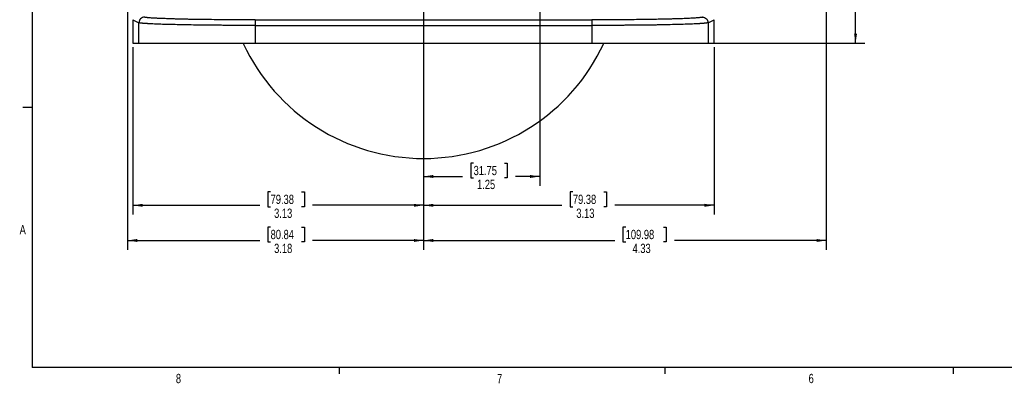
# Model space of a CAD drawing. Header units: inches. Extents: x 0.3 to 34.1, y 0.2 to 21.7.
# Tile 1 of 25: x 0.4 to 13.6, y 0.2 to 5.1. Entities that reach past the tile are written whole.
import ezdxf

# ---------------------------------------------------------------- set-up
doc = ezdxf.new("R2010")
doc.units = ezdxf.units.IN
doc.header["$MEASUREMENT"] = 0
doc.layers.add('SLD-0', color=7, linetype='Continuous', lineweight=25)
doc.styles.add('SLDTEXTSTYLE0', font='TXT', dxfattribs={"width": 0.75})
doc.dimstyles.new('SLDDIMSTYLE0', dxfattribs={"dimtxt": 0.125, "dimasz": 0.13, "dimexe": 0, "dimexo": 0.0625, "dimgap": 0.03125, "dimtad": 0, "dimtih": 1, "dimtoh": 1, "dimlfac": 0.8, "dimrnd": 1e-09, "dimzin": 12, "dimdsep": 46, "dimtxsty": 'SLDTEXTSTYLE0', "dimsah": 1, "dimcen": 0.09, "dimadec": 0, "dimazin": 3, "dimtfac": 1, "dimtofl": 0, "dimtmove": 0, "dimatfit": 3, "dimfxl": 1, "dimfrac": 2, "dimtolj": 1, "dimtzin": 12, "dimarcsym": 0})

# ---------------------------------------------------------------- blocks, each defined once
blk = doc.blocks.new('_D')
at = {"layer": 'SLD-0'}
for p, q in [((11.195, 10.005), (11.195, 1.996)), ((5.782, 5.248), (5.782, 1.996)), ((8.499, 2.301), (8.461, 2.301)), ((8.461, 2.301), (8.461, 2.103)), ((9.007, 2.301), (9.045, 2.301)), ((9.045, 2.301), (9.045, 2.103)), ((5.782, 2.121), (8.351, 2.121)), ((11.195, 2.121), (9.155, 2.121)), ((8.461, 2.103), (8.499, 2.103)), ((9.045, 2.103), (9.007, 2.103))]:
    blk.add_line(p, q, dxfattribs=at)
for points in [[(5.782, 2.121), (5.912, 2.101), (5.912, 2.141)], [(11.195, 2.121), (11.065, 2.141), (11.065, 2.101)]]:
    blk.add_solid(points, dxfattribs=at)
at = {"layer": 'SLD-0', "char_height": 0.125, "attachment_point": 1, "style": 'SLDTEXTSTYLE0'}
for s, insert in [('109.98', (8.499, 2.264)), ('4.33', (8.591, 2.077))]:
    blk.add_mtext(s, dxfattribs=dict(at, insert=insert))
blk = doc.blocks.new('_D_1')
at = {"layer": 'SLD-0'}
for p, q in [((7.345, 8.49), (7.345, 2.857)), ((5.782, 5.248), (5.782, 2.857)), ((6.455, 3.162), (6.417, 3.162)), ((6.417, 3.162), (6.417, 2.964)), ((6.87, 3.162), (6.908, 3.162)), ((6.908, 3.162), (6.908, 2.964)), ((5.782, 2.982), (6.307, 2.982)), ((6.417, 2.964), (6.455, 2.964)), ((6.908, 2.964), (6.87, 2.964)), ((7.345, 2.982), (7.018, 2.982))]:
    blk.add_line(p, q, dxfattribs=at)
for points in [[(5.782, 2.982), (5.912, 2.962), (5.912, 3.002)], [(7.345, 2.982), (7.215, 3.002), (7.215, 2.962)]]:
    blk.add_solid(points, dxfattribs=at)
at = {"layer": 'SLD-0', "char_height": 0.125, "attachment_point": 1, "style": 'SLDTEXTSTYLE0'}
for s, insert in [('31.75', (6.455, 3.125)), ('1.25', (6.501, 2.938))]:
    blk.add_mtext(s, dxfattribs=dict(at, insert=insert))
blk = doc.blocks.new('_D_2')
at = {"layer": 'SLD-0'}
for p, q in [((5.782, 5.248), (5.782, 2.469)), ((9.688, 4.724), (9.688, 2.469)), ((7.789, 2.774), (7.751, 2.774)), ((7.751, 2.774), (7.751, 2.575)), ((8.204, 2.774), (8.242, 2.774)), ((8.242, 2.774), (8.242, 2.575)), ((5.782, 2.594), (7.641, 2.594)), ((7.751, 2.575), (7.789, 2.575)), ((8.242, 2.575), (8.204, 2.575)), ((9.688, 2.594), (8.352, 2.594))]:
    blk.add_line(p, q, dxfattribs=at)
for points in [[(5.782, 2.594), (5.912, 2.574), (5.912, 2.614)], [(9.688, 2.594), (9.558, 2.614), (9.558, 2.574)]]:
    blk.add_solid(points, dxfattribs=at)
at = {"layer": 'SLD-0', "char_height": 0.125, "attachment_point": 1, "style": 'SLDTEXTSTYLE0'}
for s, insert in [('79.38', (7.789, 2.737)), ('3.13', (7.835, 2.55))]:
    blk.add_mtext(s, dxfattribs=dict(at, insert=insert))
blk = doc.blocks.new('_D_3')
at = {"layer": 'SLD-0'}
for p, q in [((5.782, 5.248), (5.782, 2.469)), ((1.876, 4.724), (1.876, 2.469)), ((3.727, 2.774), (3.689, 2.774)), ((3.689, 2.774), (3.689, 2.575)), ((4.143, 2.774), (4.181, 2.774)), ((4.181, 2.774), (4.181, 2.575)), ((1.876, 2.594), (3.58, 2.594)), ((3.689, 2.575), (3.727, 2.575)), ((4.181, 2.575), (4.143, 2.575)), ((5.782, 2.594), (4.291, 2.594))]:
    blk.add_line(p, q, dxfattribs=at)
for points in [[(1.876, 2.594), (2.006, 2.574), (2.006, 2.614)], [(5.782, 2.594), (5.652, 2.614), (5.652, 2.574)]]:
    blk.add_solid(points, dxfattribs=at)
at = {"layer": 'SLD-0', "char_height": 0.125, "attachment_point": 1, "style": 'SLDTEXTSTYLE0'}
for s, insert in [('79.38', (3.727, 2.737)), ('3.13', (3.774, 2.55))]:
    blk.add_mtext(s, dxfattribs=dict(at, insert=insert))
blk = doc.blocks.new('_D_4')
at = {"layer": 'SLD-0'}
for p, q in [((1.804, 6.82), (1.804, 1.996)), ((5.782, 5.248), (5.782, 1.996)), ((3.727, 2.301), (3.689, 2.301)), ((3.689, 2.301), (3.689, 2.103)), ((4.143, 2.301), (4.181, 2.301)), ((4.181, 2.301), (4.181, 2.103)), ((1.804, 2.121), (3.58, 2.121)), ((5.782, 2.121), (4.291, 2.121)), ((3.689, 2.103), (3.727, 2.103)), ((4.181, 2.103), (4.143, 2.103))]:
    blk.add_line(p, q, dxfattribs=at)
for points in [[(1.804, 2.121), (1.934, 2.101), (1.934, 2.141)], [(5.782, 2.121), (5.652, 2.141), (5.652, 2.101)]]:
    blk.add_solid(points, dxfattribs=at)
at = {"layer": 'SLD-0', "char_height": 0.125, "attachment_point": 1, "style": 'SLDTEXTSTYLE0'}
for s, insert in [('80.84', (3.727, 2.264)), ('3.18', (3.774, 2.077))]:
    blk.add_mtext(s, dxfattribs=dict(at, insert=insert))
blk = doc.blocks.new('_D_5')
at = {"layer": 'SLD-0'}
for p, q in [((8.909, 10.055), (11.713, 10.055)), ((11.588, 10.055), (11.588, 7.739)), ((11.334, 7.713), (11.296, 7.713)), ((11.296, 7.713), (11.296, 7.515)), ((11.842, 7.713), (11.88, 7.713)), ((11.88, 7.713), (11.88, 7.515)), ((11.296, 7.515), (11.334, 7.515)), ((11.88, 7.515), (11.842, 7.515)), ((11.588, 4.774), (11.588, 7.328)), ((9.656, 4.774), (11.713, 4.774))]:
    blk.add_line(p, q, dxfattribs=at)
for points in [[(11.588, 10.055), (11.568, 9.925), (11.608, 9.925)], [(11.588, 4.774), (11.608, 4.904), (11.568, 4.904)]]:
    blk.add_solid(points, dxfattribs=at)
at = {"layer": 'SLD-0', "char_height": 0.125, "attachment_point": 1, "style": 'SLDTEXTSTYLE0'}
for s, insert in [('107.30', (11.334, 7.676)), ('4.22', (11.427, 7.489))]:
    blk.add_mtext(s, dxfattribs=dict(at, insert=insert))

msp = doc.modelspace()

# ---------------------------------------------------------------- linework, layer by layer
at = {"color": 7, "linetype": 'Continuous', "lineweight": 25}
for p, q in [((1.876, 5.092), (1.958, 5.051)), ((1.876, 5.092), (1.876, 4.774)), ((1.958, 4.774), (1.958, 5.051)), ((3.519, 5.089), (8.046, 5.089)), ((9.606, 5.051), (9.688, 5.092)), ((9.606, 5.051), (9.606, 4.774)), ((9.688, 4.774), (9.688, 5.092)), ((3.519, 5.014), (8.046, 5.014)), ((3.519, 5.014), (3.519, 4.774)), ((8.046, 5.014), (8.046, 4.774)), ((1.876, 4.774), (1.958, 4.774)), ((3.519, 4.774), (8.046, 4.774)), ((3.809, 4.774), (3.809, 4.774)), ((4.318, 4.774), (4.318, 4.774)), ((7.247, 4.774), (7.247, 4.774)), ((7.755, 4.774), (7.755, 4.774)), ((8.83, 4.774), (8.83, 4.774)), ((9.606, 4.774), (9.688, 4.774))]:
    msp.add_line(p, q, dxfattribs=at)
msp.add_arc((5.782, 5.893), 2.669, 204.8537, 335.1751, dxfattribs=at)
for points, knots in [([(2.033, 5.126), (2.023, 5.126), (2.014, 5.124), (1.995, 5.116), (1.987, 5.111), (1.973, 5.097), (1.968, 5.089), (1.96, 5.07), (1.958, 5.061), (1.958, 5.051)], [0, 0, 0, 0, 0.25, 0.25, 0.5, 0.5, 0.75, 0.75, 1, 1, 1, 1]), ([(3.519, 5.014), (3.509, 5.014), (3.49, 5.014), (3.462, 5.014), (3.434, 5.014), (3.405, 5.014), (3.377, 5.014), (3.349, 5.014), (3.321, 5.014), (3.292, 5.014), (3.264, 5.014), (3.236, 5.015), (3.208, 5.015), (3.18, 5.015), (3.152, 5.015), (3.124, 5.015), (3.097, 5.015), (3.069, 5.016), (3.042, 5.016), (3.014, 5.016), (2.987, 5.016), (2.923, 5.017), (2.822, 5.018), (2.689, 5.02), (2.561, 5.022), (2.446, 5.025), (2.343, 5.027), (2.249, 5.03), (2.163, 5.033), (2.108, 5.036), (2.077, 5.038), (2.065, 5.039), (2.052, 5.039), (2.039, 5.04), (2.027, 5.041), (2.015, 5.042), (2.003, 5.043), (1.993, 5.045), (1.983, 5.046), (1.975, 5.047), (1.967, 5.048), (1.962, 5.05), (1.959, 5.05), (1.958, 5.051)], [0, 0, 0, 0, 0.011906, 0.023825, 0.035758, 0.047704, 0.059663, 0.071636, 0.083623, 0.095622, 0.107636, 0.119662, 0.131702, 0.143756, 0.155823, 0.167903, 0.179997, 0.192105, 0.204225, 0.21636, 0.228507, 0.240669, 0.303334, 0.367439, 0.432985, 0.499971, 0.558681, 0.621466, 0.688327, 0.759261, 0.772763, 0.787101, 0.802275, 0.818285, 0.835132, 0.852814, 0.871333, 0.890687, 0.910878, 0.931904, 0.953767, 0.976465, 1, 1, 1, 1]), ([(3.519, 5.089), (3.505, 5.089), (3.482, 5.089), (3.435, 5.089), (3.378, 5.089), (3.307, 5.089), (3.249, 5.09), (3.207, 5.09), (3.184, 5.09), (3.161, 5.09), (3.135, 5.09), (3.09, 5.091), (3.033, 5.091), (2.945, 5.092), (2.859, 5.093), (2.776, 5.094), (2.73, 5.095), (2.701, 5.095), (2.682, 5.096), (2.648, 5.096), (2.601, 5.097), (2.547, 5.098), (2.491, 5.1), (2.441, 5.101), (2.378, 5.103), (2.322, 5.105), (2.269, 5.107), (2.242, 5.108), (2.225, 5.109), (2.213, 5.109), (2.199, 5.11), (2.183, 5.111), (2.164, 5.112), (2.14, 5.113), (2.107, 5.116), (2.079, 5.118), (2.059, 5.12), (2.048, 5.122), (2.041, 5.123), (2.036, 5.125), (2.034, 5.125), (2.033, 5.126)], [0, 0, 0, 0, 0.0178579, 0.031251, 0.0625005, 0.0937498, 0.125, 0.1406255, 0.1516393, 0.1562517, 0.1712633, 0.1875054, 0.2187561, 0.2500074, 0.3124938, 0.3444114, 0.3750129, 0.3837317, 0.3906386, 0.4062643, 0.4375158, 0.4687671, 0.5000184, 0.5364847, 0.5625208, 0.6250058, 0.6561361, 0.6875076, 0.693059, 0.7031337, 0.7187589, 0.7333785, 0.7500113, 0.7764598, 0.8125133, 0.8750032, 0.9043035, 0.9374998, 0.9580914, 0.9789364, 1, 1, 1, 1]), ([(9.531, 5.126), (9.531, 5.126), (9.53, 5.125), (9.527, 5.124), (9.524, 5.123), (9.517, 5.122), (9.508, 5.121), (9.494, 5.119), (9.48, 5.118), (9.467, 5.116), (9.445, 5.115), (9.407, 5.112), (9.342, 5.109), (9.264, 5.105), (9.186, 5.103), (9.12, 5.101), (9.067, 5.1), (9.015, 5.098), (8.963, 5.097), (8.904, 5.096), (8.822, 5.095), (8.711, 5.093), (8.58, 5.091), (8.468, 5.091), (8.377, 5.09), (8.315, 5.09), (8.249, 5.089), (8.19, 5.089), (8.133, 5.089), (8.089, 5.089), (8.06, 5.089), (8.046, 5.089)], [0, 0, 0, 0, 0.010703, 0.0239884, 0.0399107, 0.0585563, 0.0922455, 0.1170913, 0.1480404, 0.163485, 0.1789203, 0.2407177, 0.3049196, 0.3691079, 0.4345679, 0.4725966, 0.5000461, 0.5328292, 0.5655276, 0.5898699, 0.6309936, 0.695603, 0.7593592, 0.8211515, 0.8520174, 0.8829486, 0.9052469, 0.9414701, 0.9618148, 0.9813495, 1, 1, 1, 1]), ([(8.046, 5.089), (8.046, 5.089), (8.046, 5.087), (8.046, 5.079), (8.046, 5.073), (8.046, 5.059), (8.046, 5.051), (8.046, 5.033), (8.046, 5.024), (8.046, 5.014)], [0, 0, 0, 0, 0.25, 0.25, 0.5, 0.5, 0.75, 0.75, 1, 1, 1, 1]), ([(9.606, 5.051), (9.606, 5.051), (9.605, 5.05), (9.602, 5.05), (9.6, 5.049), (9.597, 5.048), (9.593, 5.048), (9.589, 5.047), (9.585, 5.046), (9.581, 5.046), (9.576, 5.045), (9.571, 5.044), (9.565, 5.044), (9.56, 5.043), (9.554, 5.043), (9.548, 5.042), (9.541, 5.042), (9.535, 5.041), (9.528, 5.041), (9.521, 5.04), (9.514, 5.04), (9.507, 5.039), (9.5, 5.039), (9.493, 5.038), (9.486, 5.038), (9.479, 5.037), (9.471, 5.037), (9.464, 5.037), (9.457, 5.036), (9.449, 5.036), (9.417, 5.034), (9.353, 5.031), (9.246, 5.028), (9.13, 5.025), (9.032, 5.023), (8.958, 5.021), (8.909, 5.02), (8.859, 5.02), (8.808, 5.019), (8.756, 5.018), (8.703, 5.018), (8.65, 5.017), (8.597, 5.016), (8.542, 5.016), (8.488, 5.016), (8.433, 5.015), (8.378, 5.015), (8.322, 5.015), (8.267, 5.014), (8.211, 5.014), (8.156, 5.014), (8.101, 5.014), (8.064, 5.014), (8.046, 5.014)], [0, 0, 0, 0, 0.0118736, 0.0235698, 0.0350887, 0.0464301, 0.0575942, 0.0685809, 0.0793903, 0.0900222, 0.1004768, 0.110754, 0.1208539, 0.1307763, 0.1405214, 0.1500891, 0.1594794, 0.1686924, 0.1777279, 0.1865861, 0.1952669, 0.2037704, 0.2120964, 0.2202451, 0.2282164, 0.2360103, 0.2436268, 0.251066, 0.2583278, 0.2654122, 0.2723192, 0.3511043, 0.4260612, 0.4971895, 0.5644889, 0.5897133, 0.6148165, 0.6397985, 0.6646593, 0.6893991, 0.7140177, 0.7385152, 0.7628916, 0.787147, 0.8112813, 0.8352946, 0.8591868, 0.8829581, 0.9066084, 0.9301377, 0.953546, 0.9768335, 1, 1, 1, 1]), ([(9.531, 5.126), (9.551, 5.126), (9.59, 5.11), (9.606, 5.07), (9.606, 5.051)], [-0.9996985, -0.9996985, -0.9996985, -0.9996985, -0.5, 0, 0, 0, 0]), ([(1.958, 4.774), (1.959, 4.774), (1.96, 4.774), (1.962, 4.774), (1.964, 4.774), (1.967, 4.774), (1.971, 4.774), (1.975, 4.774), (1.979, 4.774), (1.984, 4.774), (1.99, 4.774), (1.995, 4.774), (2.011, 4.774), (2.042, 4.774), (2.097, 4.774), (2.166, 4.774), (2.247, 4.774), (2.339, 4.774), (2.441, 4.774), (2.554, 4.774), (2.675, 4.774), (2.804, 4.774), (2.939, 4.774), (3.079, 4.774), (3.191, 4.774), (3.272, 4.774), (3.321, 4.774), (3.37, 4.774), (3.42, 4.774), (3.469, 4.774), (3.502, 4.774), (3.519, 4.774)], [0, 0, 0, 0, 0.011391, 0.022767, 0.034132, 0.045488, 0.05684, 0.068189, 0.079541, 0.090898, 0.102264, 0.113641, 0.125034, 0.187523, 0.250024, 0.312512, 0.375013, 0.437502, 0.500002, 0.562491, 0.624991, 0.68748, 0.74998, 0.812469, 0.874969, 0.895841, 0.916671, 0.937482, 0.958293, 0.979125, 1, 1, 1, 1]), ([(8.046, 4.774), (8.055, 4.774), (8.073, 4.774), (8.1, 4.774), (8.127, 4.774), (8.154, 4.774), (8.181, 4.774), (8.207, 4.774), (8.234, 4.774), (8.261, 4.774), (8.287, 4.774), (8.314, 4.774), (8.38, 4.774), (8.485, 4.774), (8.626, 4.774), (8.761, 4.774), (8.89, 4.774), (9.011, 4.774), (9.123, 4.774), (9.226, 4.774), (9.318, 4.774), (9.399, 4.774), (9.467, 4.774), (9.523, 4.774), (9.556, 4.774), (9.574, 4.774), (9.584, 4.774), (9.592, 4.774), (9.598, 4.774), (9.603, 4.774), (9.605, 4.774), (9.606, 4.774)], [0, 0, 0, 0, 0.0113913, 0.0227675, 0.034132, 0.0454882, 0.0568395, 0.0681893, 0.079541, 0.090898, 0.1022636, 0.1136413, 0.1250345, 0.1875233, 0.2500236, 0.3125124, 0.3750127, 0.4375015, 0.5000018, 0.5624906, 0.6249909, 0.6874797, 0.74998, 0.8124688, 0.8749691, 0.8958409, 0.9166714, 0.9374817, 0.9582926, 0.9791251, 1, 1, 1, 1])]:
    msp.add_open_spline(points, degree=3, knots=knots, dxfattribs=at)
msp.add_open_spline([(3.519, 5.089), (3.519, 5.088), (3.519, 5.072), (3.519, 5.033), (3.519, 5.014)], degree=3, dxfattribs=at)
at = {"layer": 'SLD-0'}
for p, q in [((0.523, 21.411), (0.523, 0.411)), ((0.523, 3.911), (0.398, 3.911)), ((33.523, 0.411), (0.523, 0.411)), ((4.648, 0.411), (4.648, 0.326)), ((9.023, 0.411), (9.023, 0.326)), ((12.898, 0.411), (12.898, 0.326))]:
    msp.add_line(p, q, dxfattribs=at)

# ---------------------------------------------------------------- texts
at = {"color": 7, "linetype": 'Continuous', "lineweight": 0, "char_height": 0.125, "attachment_point": 1, "style": 'SLDTEXTSTYLE0'}
for s, insert in [('A', (0.354, 2.329)), ('8', (2.454, 0.326)), ('7', (6.77, 0.325)), ('6', (10.957, 0.326))]:
    msp.add_mtext(s, dxfattribs=dict(at, insert=insert))

# ---------------------------------------------------------------- dimensions: what is measured, and where the dimension line sits
at = {"layer": 'SLD-0'}
for base, p1, p2, picture, middle in [((5.782, 2.121), (11.195, 10.055), (5.782, 5.298), '_D', (8.753, 2.121)), ((7.345, 2.982), (5.782, 5.298), (7.345, 8.54), '_D_1', (6.662, 2.982)), ((5.782, 2.121), (1.804, 6.87), (5.782, 5.298), '_D_4', (3.935, 2.121)), ((5.782212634, 2.593865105), (1.875962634, 4.773786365), (5.782212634, 5.298161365), '_D_3', (3.935152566, 2.593865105)), ((9.688, 2.594), (5.782, 5.298), (9.688, 4.774), '_D_2', (7.996, 2.594))]:
    dim = msp.add_linear_dim(base=base, p1=p1, p2=p2, dimstyle='SLDDIMSTYLE0', dxfattribs=at)
    dim.commit()
    dim.dimension.update_dxf_attribs({"geometry": picture, "text_midpoint": middle, "dimtype": 160})
dim = msp.add_linear_dim(base=(11.588, 4.774), p1=(8.859, 10.055), p2=(9.606, 4.774), angle=90, dimstyle='SLDDIMSTYLE0', dxfattribs=at)
dim.commit()
dim.dimension.update_dxf_attribs({"geometry": '_D_5', "text_midpoint": (11.588, 7.533), "dimtype": 160})

doc.saveas('drawing.dxf')
